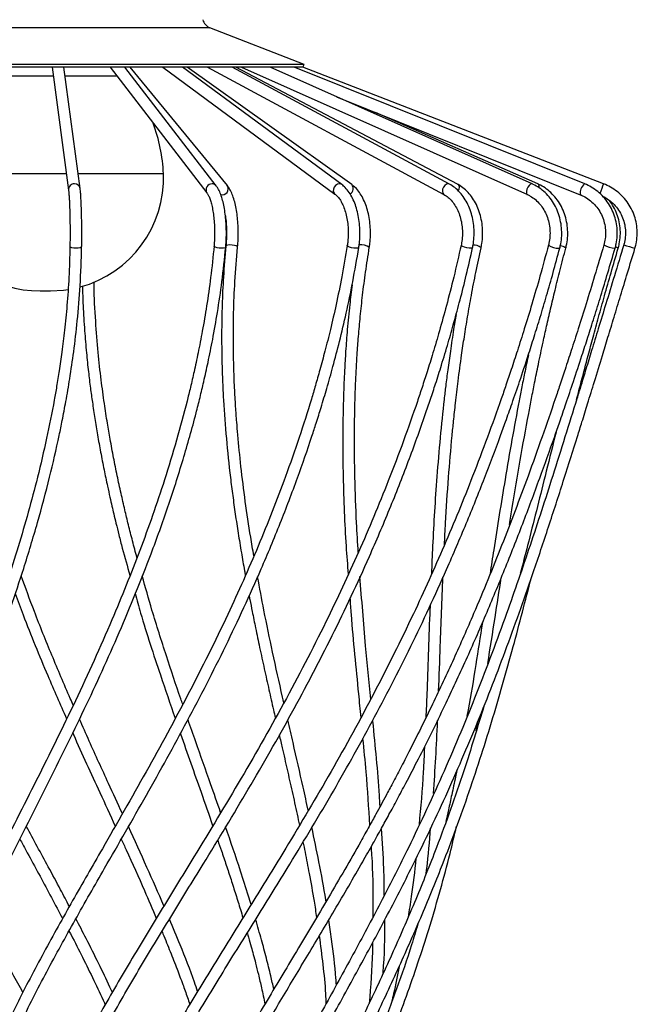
# Model space of a CAD drawing. Header units: millimetres. Extents: x -156 to 156, y -14 to 1729.
# Tile 6 of 7: x -12 to 147, y 463 to 715. Entities that reach past the tile are written whole.
import ezdxf

# ---------------------------------------------------------------- set-up
doc = ezdxf.new("R2010")
doc.units = ezdxf.units.MM

msp = doc.modelspace()

# ---------------------------------------------------------------- linework, layer by layer
at = {"color": 8, "linetype": 'Continuous', "lineweight": 25}
for p, q in [((37.15, 712.9), (-47.12, 712.9)), ((-2.96, 700.48), (-16.72, 700.48)), ((13.39, 700.48), (0.07, 700.48)), ((0.39, 675.55), (-29.42, 675.55)), ((25.26, 675.55), (3.41, 675.55))]:
    msp.add_line(p, q, dxfattribs=at)
at = {"color": 7, "linetype": 'Continuous', "lineweight": 25}
for p, q in [((61.23, 703.55), (37.15, 712.9)), ((61.23, 703.55), (-71.2, 703.55)), ((60.95, 702.82), (61.23, 703.55)), ((60.94, 702.8), (-70.51, 702.8)), ((-3.27, 702.8), (0.95, 671.35)), ((3.93, 671.75), (-0.25, 702.8)), ((11.61, 702.8), (36.37, 670.63)), ((38.75, 672.46), (15.39, 702.8)), ((41.6, 672.5), (16.69, 702.8)), ((25.07, 702.8), (69.11, 670.34)), ((70.89, 672.75), (30.13, 702.8)), ((73.43, 672.77), (31.29, 702.8)), ((36.48, 702.8), (97.02, 670.23)), ((98.45, 672.87), (42.81, 702.8)), ((100.51, 672.87), (43.76, 702.8)), ((45.21, 702.8), (118.4, 670.18)), ((119.62, 672.92), (52.58, 702.8)), ((133.06, 672.94), (58.73, 702.82)), ((137.89, 672.94), (60.95, 702.83)), ((69.54, 695.24), (131.94, 670.15)), ((121.08, 672.92), (79.49, 691.24)), ((133.06, 672.94), (133.03, 672.94)), ((-6.3, 645.52), (-3.67, 645.52)), ((105.29, 532.86), (105.71, 535.3))]:
    msp.add_line(p, q, dxfattribs=at)
at = {"color": 8, "linetype": 'Continuous', "lineweight": 25, "flags": 128}
for points in [[(70.29, 672.94), (69.78, 672.84), (69.3, 672.54), (68.93, 672.08), (68.73, 671.55), (68.71, 671.01), (68.9, 670.56), (69.1, 670.35)], [(70.89, 672.75), (70.75, 672.84), (70.29, 672.94)], [(98.45, 672.87), (98.13, 672.94), (97.7, 672.84), (97.28, 672.54), (96.93, 672.08), (96.7, 671.55), (96.63, 671.01), (96.72, 670.56), (96.98, 670.25), (97.02, 670.23)], [(100.51, 672.87), (100.57, 672.84), (100.81, 672.54), (100.9, 672.08), (100.82, 671.55), (100.68, 671.17)], [(119.62, 672.92), (119.49, 672.94), (119.17, 672.84), (118.83, 672.54), (118.51, 672.08), (118.28, 671.55), (118.15, 671.01), (118.16, 670.56), (118.29, 670.25), (118.4, 670.18)], [(121.08, 672.92), (121.19, 672.84), (121.31, 672.54), (121.31, 672.08), (121.3, 671.99)], [(2.89, 656.45), (2.31, 656.48), (1.81, 656.58), (1.46, 656.72), (1.31, 656.88), (1.31, 656.91)], [(40.12, 656.45), (39.54, 656.48), (38.98, 656.58), (38.53, 656.72), (38.26, 656.88), (38.2, 657.02)], [(41.19, 656.75), (41.18, 656.72), (41.01, 656.58), (40.64, 656.48), (40.12, 656.45)], [(44.21, 656.74), (44.14, 656.88), (43.86, 657.05), (43.4, 657.19), (42.84, 657.29), (42.26, 657.32), (41.75, 657.29), (41.39, 657.19), (41.23, 657.05), (41.23, 657.03)], [(74.52, 656.45), (73.97, 656.48), (73.4, 656.58), (72.88, 656.72), (72.49, 656.88), (72.3, 657.05), (72.28, 657.12)], [(75.25, 656.65), (75.2, 656.58), (74.95, 656.48), (74.52, 656.45)], [(103.92, 656.45), (103.45, 656.48), (102.89, 656.58), (102.33, 656.72), (101.85, 656.88), (101.53, 657.05), (101.42, 657.19), (101.42, 657.2)], [(104.35, 656.56), (104.24, 656.48), (103.92, 656.45)], [(126.69, 656.5), (126.67, 656.48), (126.49, 656.45)]]:
    msp.add_lwpolyline(points, dxfattribs=at)
at = {"color": 7, "linetype": 'Continuous', "lineweight": 25, "flags": 128}
for points in [[(4.31, 656.86), (4.22, 656.72), (3.92, 656.58), (3.45, 656.48), (2.89, 656.45)], [(-3.67, 645.52), (-0.36, 645.71), (0.85, 645.88)]]:
    msp.add_lwpolyline(points, dxfattribs=at)
at = {"color": 7, "linetype": 'Continuous', "lineweight": 25}
for centre, radius, start, end in [((38.23, 715.7), 3, 193.7759, 248.7789), ((-19.77, 673.11), 45.1, 3.1038, 19.9314), ((-3.67, 674.48), 28.96, 285.2449, 2.1201), ((-6.3, 674.48), 28.96, 202.081, 270)]:
    msp.add_arc(centre, radius, start, end, dxfattribs=at)
at = {"color": 8, "linetype": 'Continuous', "lineweight": 25}
for centre, radius, start, end in [((2.4, 671.49), 1.45, 87.3443, 185.7), ((2.52, 671.52), 1.43, 9.187, 91.9546), ((37.65, 671.43), 1.51, 87.4513, 211.5867), ((37.75, 671.68), 1.26, 38.1072, 91.4567), ((40.3, 671.68), 1.53, 254.3108, 32.4459), ((72.33, 671.73), 1.51, 296.1621, 43.3493), ((134.8, 670.65), 2.9, 127.7383, 189.7758), ((210.4, 643.07), 78.42, 157.6048, 159.5302), ((75.91, 654.13), 3.22, 51.104, 100.7187), ((104.66, 654.54), 2.75, 47.1832, 93.7472), ((126.36, 660.9), 4.45, 234.6661, 271.625), ((126.19, 653.64), 3.51, 54.7091, 79.7743), ((141.33, 663.5), 7.06, 241.4349, 265.9817), ((140.35, 654.45), 2.38, 57.5803, 76.1921), ((201.52, 845.32), 196.88, 252.7259, 253.599)]:
    msp.add_arc(centre, radius, start, end, dxfattribs=at)
at = {"color": 7, "linetype": 'Continuous', "lineweight": 25}
for points, knots in [([(0.95, 671.35), (0.97, 671.23), (1.01, 670.91), (1.07, 670.14), (1.15, 669), (1.21, 667.6), (1.27, 665.99), (1.31, 664.22), (1.33, 662.34), (1.34, 660.41), (1.33, 658.57), (1.32, 657.43), (1.31, 656.91)], [0, 0, 0, 0, 0.0565709, 0.1558997, 0.2598348, 0.3665447, 0.4744262, 0.5828563, 0.6915605, 0.8004005, 0.9092938, 1, 1, 1, 1]), ([(4.31, 656.86), (4.32, 657.19), (4.33, 658.15), (4.34, 659.8), (4.34, 661.76), (4.32, 663.7), (4.28, 665.54), (4.23, 667.25), (4.16, 668.79), (4.08, 670.12), (4.01, 671.09), (3.95, 671.56), (3.93, 671.75)], [0, 0, 0, 0, 0.056865, 0.165273, 0.273728, 0.382191, 0.490706, 0.599347, 0.708228, 0.817564, 0.927849, 1, 1, 1, 1]), ([(36.37, 670.63), (36.43, 670.55), (36.59, 670.32), (36.91, 669.7), (37.28, 668.73), (37.62, 667.48), (37.92, 666), (38.15, 664.34), (38.3, 662.55), (38.36, 660.68), (38.33, 658.81), (38.24, 657.61), (38.2, 657.02)], [0, 0, 0, 0, 0.055708, 0.149974, 0.24844, 0.351256, 0.457044, 0.564715, 0.673517, 0.782951, 0.89266, 1, 1, 1, 1]), ([(41.19, 656.75), (41.21, 657.09), (41.29, 658.08), (41.36, 659.78), (41.34, 661.8), (41.22, 663.79), (41, 665.71), (40.7, 667.5), (40.3, 669.14), (39.8, 670.59), (39.29, 671.69), (38.9, 672.25), (38.75, 672.46)], [0, 0, 0, 0, 0.056448, 0.163929, 0.271328, 0.378779, 0.486473, 0.59472, 0.703961, 0.81492, 0.928858, 1, 1, 1, 1]), ([(44.21, 656.74), (44.24, 657.08), (44.33, 658.08), (44.39, 659.78), (44.37, 661.8), (44.25, 663.8), (44.02, 665.72), (43.69, 667.51), (43.26, 669.16), (42.73, 670.62), (42.18, 671.72), (41.76, 672.28), (41.6, 672.5)], [0, 0, 0, 0, 0.056431, 0.163836, 0.271157, 0.378532, 0.486161, 0.594355, 0.703558, 0.81447, 0.928244, 1, 1, 1, 1]), ([(75.25, 656.65), (75.3, 657), (75.44, 658.01), (75.56, 659.75), (75.52, 661.81), (75.31, 663.84), (74.93, 665.8), (74.38, 667.63), (73.67, 669.31), (72.81, 670.79), (71.87, 671.95), (71.19, 672.51), (70.89, 672.75)], [0, 0, 0, 0, 0.056409, 0.162893, 0.269345, 0.375887, 0.482684, 0.589971, 0.697988, 0.806925, 0.916707, 1, 1, 1, 1]), ([(77.93, 656.64), (77.98, 656.99), (78.14, 658.01), (78.25, 659.74), (78.22, 661.81), (78, 663.84), (77.61, 665.8), (77.04, 667.64), (76.31, 669.32), (75.41, 670.8), (74.45, 671.96), (73.74, 672.52), (73.43, 672.77)], [0, 0, 0, 0, 0.056418, 0.162802, 0.269165, 0.37562, 0.482323, 0.589492, 0.697343, 0.806021, 0.915391, 1, 1, 1, 1]), ([(104.35, 656.56), (104.43, 656.92), (104.63, 657.95), (104.79, 659.7), (104.74, 661.78), (104.46, 663.83), (103.95, 665.8), (103.21, 667.65), (102.27, 669.33), (101.13, 670.8), (99.85, 672.01), (98.9, 672.59), (98.45, 672.87)], [0, 0, 0, 0, 0.056574, 0.161737, 0.266988, 0.372341, 0.477839, 0.583529, 0.689407, 0.795316, 0.900929, 1, 1, 1, 1]), ([(106.53, 656.56), (106.6, 656.92), (106.81, 657.95), (106.97, 659.7), (106.93, 661.78), (106.64, 663.83), (106.12, 665.8), (105.37, 667.65), (104.41, 669.33), (103.25, 670.79), (101.95, 672.01), (100.98, 672.59), (100.51, 672.87)], [0, 0, 0, 0, 0.056592, 0.161633, 0.266771, 0.37201, 0.477384, 0.582928, 0.688625, 0.794308, 0.899677, 1, 1, 1, 1]), ([(126.69, 656.5), (126.77, 656.87), (127.02, 657.9), (127.21, 659.65), (127.17, 661.73), (126.84, 663.78), (126.24, 665.75), (125.38, 667.6), (124.27, 669.28), (122.95, 670.74), (121.48, 671.93), (120.33, 672.6), (119.71, 672.88), (119.62, 672.92)], [0, 0, 0, 0, 0.056771, 0.160544, 0.264451, 0.368436, 0.472461, 0.576486, 0.68045, 0.784265, 0.887828, 0.985002, 1, 1, 1, 1]), ([(128.22, 656.5), (128.31, 656.86), (128.56, 657.89), (128.75, 659.65), (128.71, 661.73), (128.38, 663.78), (127.77, 665.75), (126.9, 667.59), (125.79, 669.27), (124.45, 670.73), (122.96, 671.93), (121.8, 672.59), (121.17, 672.88), (121.08, 672.92)], [0, 0, 0, 0, 0.056786, 0.160454, 0.264254, 0.368129, 0.472039, 0.575941, 0.679778, 0.78347, 0.886925, 0.984088, 1, 1, 1, 1]), ([(140.84, 656.46), (140.94, 656.83), (141.21, 657.86), (141.43, 659.62), (141.38, 661.69), (141.03, 663.74), (140.38, 665.7), (139.45, 667.54), (138.25, 669.22), (136.82, 670.68), (135.22, 671.88), (133.93, 672.58), (133.2, 672.88), (133.06, 672.94)], [0, 0, 0, 0, 0.056916, 0.159683, 0.262547, 0.365441, 0.468337, 0.571214, 0.674052, 0.776829, 0.879531, 0.976648, 1, 1, 1, 1]), ([(145.93, 656.45), (146.03, 656.82), (146.31, 657.85), (146.53, 659.61), (146.49, 661.68), (146.14, 663.72), (145.47, 665.68), (144.51, 667.52), (143.29, 669.19), (141.82, 670.66), (140.17, 671.86), (138.83, 672.57), (138.06, 672.88), (137.89, 672.94)], [0, 0, 0, 0, 0.056971, 0.159361, 0.26182, 0.36428, 0.46674, 0.569199, 0.671659, 0.774118, 0.876577, 0.973696, 1, 1, 1, 1]), ([(69.11, 670.34), (69.23, 670.24), (69.59, 669.96), (70.19, 669.28), (70.86, 668.2), (71.46, 666.88), (71.94, 665.36), (72.3, 663.69), (72.51, 661.9), (72.56, 660.07), (72.47, 658.46), (72.34, 657.49), (72.28, 657.12)], [0, 0, 0, 0, 0.055711, 0.164588, 0.272426, 0.380287, 0.488915, 0.598403, 0.708557, 0.819113, 0.929798, 1, 1, 1, 1]), ([(97.02, 670.23), (97.21, 670.12), (97.76, 669.8), (98.65, 669.05), (99.61, 667.89), (100.43, 666.51), (101.07, 664.95), (101.52, 663.25), (101.76, 661.46), (101.78, 659.64), (101.63, 658.21), (101.47, 657.42), (101.42, 657.2)], [0, 0, 0, 0, 0.056078, 0.171446, 0.285231, 0.397854, 0.510064, 0.622166, 0.73428, 0.846411, 0.958486, 1, 1, 1, 1]), ([(118.4, 670.18), (118.63, 670.07), (119.34, 669.73), (120.45, 668.95), (121.64, 667.76), (122.63, 666.35), (123.4, 664.76), (123.93, 663.05), (124.2, 661.25), (124.19, 659.46), (124, 658.13), (123.82, 657.43), (123.78, 657.27)], [0, 0, 0, 0, 0.056524, 0.17286, 0.288703, 0.403854, 0.518498, 0.632806, 0.746896, 0.860841, 0.968849, 1, 1, 1, 1]), ([(131.94, 670.15), (132.2, 670.04), (133.01, 669.69), (134.25, 668.9), (135.58, 667.71), (136.7, 666.29), (137.55, 664.69), (138.13, 662.96), (138.42, 661.16), (138.4, 659.37), (138.18, 658.08), (137.99, 657.42), (137.96, 657.31)], [0, 0, 0, 0, 0.056858, 0.173057, 0.289257, 0.405289, 0.521156, 0.636875, 0.752479, 0.868005, 0.977504, 1, 1, 1, 1]), ([(137.62, 669.79), (137.62, 669.79), (138.18, 669.55), (139.21, 668.88), (140.6, 667.7), (141.75, 666.27), (142.64, 664.67), (143.24, 662.94), (143.53, 661.14), (143.5, 659.34), (143.27, 658.07), (143.08, 657.42), (143.06, 657.32)], [0, 0, 0, 0, 0.0004209, 0.1234818, 0.2466595, 0.3698372, 0.4930146, 0.6161918, 0.7393687, 0.8625454, 0.97929, 1, 1, 1, 1]), ([(141.63, 656.46), (141.73, 656.83), (142, 657.86), (142.22, 659.62), (142.18, 661.69), (141.83, 663.74), (141.17, 665.7), (140.34, 667.39), (139.62, 668.34), (139.31, 668.74)], [0, 0, 0, 0, 0.0880517, 0.246923, 0.4059401, 0.564995, 0.7240529, 0.8830853, 1, 1, 1, 1]), ([(41.09, 664.79), (41.11, 664.62), (41.22, 663.9), (41.33, 662.5), (41.4, 660.64), (41.37, 658.79), (41.27, 657.61), (41.23, 657.03)], [0, 0, 0, 0, 0.071445, 0.3049, 0.539713, 0.775116, 1, 1, 1, 1]), ([(1.31, 656.91), (1.24, 654.26), (1.11, 649.23), (0.6, 642.07), (-0.03, 635.71), (-0.71, 630.15), (-1.4, 625.37), (-2.06, 621.27), (-3.07, 615.49), (-4.63, 607.7), (-7.57, 595.13), (-11.81, 579.98), (-17.95, 561.4), (-25.18, 542.11), (-33.28, 522.15), (-39.98, 505.89), (-45.02, 493.05), (-48.55, 483.57), (-51.8, 474.07), (-54.74, 464.48), (-57.28, 454.7), (-59.41, 444.52), (-60.66, 436.33), (-61.31, 430.34), (-61.61, 426.99), (-61.82, 424.07), (-61.96, 421.66), (-62.06, 419.46), (-62.15, 416.9), (-62.22, 413.58), (-62.21, 409.63), (-62.12, 405.5), (-61.95, 401.46), (-61.71, 397.59), (-61.41, 393.73), (-61, 389.51), (-60.43, 384.52), (-59.62, 378.54), (-58.51, 371.58), (-57.03, 363.63), (-55.14, 354.66), (-53.57, 348.34), (-52.75, 345.01)], [0, 0, 0, 0, 0.0240663, 0.0457661, 0.0650996, 0.0820666, 0.0966655, 0.1088941, 0.1196683, 0.1498519, 0.1809046, 0.2367265, 0.2925386, 0.3589706, 0.4253963, 0.4918198, 0.5241756, 0.5565368, 0.5888993, 0.6213168, 0.6542003, 0.6877911, 0.7231579, 0.7351406, 0.7463738, 0.7558013, 0.7634221, 0.7695955, 0.7770104, 0.7880497, 0.8013386, 0.8145775, 0.8271898, 0.839388, 0.8509372, 0.8632454, 0.8786388, 0.8971492, 0.918361, 0.9425755, 0.9697896, 1, 1, 1, 1]), ([(-49.84, 345.75), (-50.57, 348.69), (-51.95, 354.24), (-53.64, 362.07), (-54.98, 368.9), (-55.99, 374.75), (-56.8, 380.08), (-57.5, 385.26), (-58.12, 390.71), (-58.62, 396.34), (-58.99, 402.06), (-59.18, 407.49), (-59.23, 412.31), (-59.17, 416.53), (-59.03, 420.55), (-58.78, 424.79), (-58.25, 431.22), (-57.18, 439.75), (-55.28, 449.96), (-52.88, 459.9), (-50.12, 469.48), (-47, 478.95), (-43.58, 488.4), (-38.76, 500.89), (-32.38, 516.49), (-24.63, 535.42), (-17.17, 554.71), (-11.31, 571.7), (-6.95, 586.13), (-3.92, 597.49), (-1.9, 606.23), (-0.57, 612.7), (0.34, 617.53), (1.34, 623.39), (2.35, 630.28), (3.27, 638.21), (4.03, 647.18), (4.21, 653.52), (4.31, 656.86)], [0, 0, 0, 0, 0.026758, 0.050554, 0.071403, 0.089301, 0.104251, 0.120471, 0.137201, 0.154915, 0.173115, 0.191031, 0.206385, 0.219137, 0.231514, 0.245239, 0.260291, 0.294322, 0.329451, 0.362551, 0.394901, 0.427249, 0.459604, 0.491964, 0.555381, 0.618801, 0.682216, 0.745622, 0.782823, 0.819272, 0.852448, 0.864253, 0.879134, 0.897111, 0.918182, 0.942349, 0.969619, 1, 1, 1, 1]), ([(38.2, 657.02), (37.93, 654.33), (37.41, 649.22), (36.36, 641.97), (35.27, 635.53), (34.17, 629.91), (33.14, 625.11), (32.19, 620.99), (30.76, 615.14), (28.62, 607.21), (24.73, 594.42), (19.33, 579.01), (11.71, 560.13), (2.8, 540.53), (-7.2, 520.26), (-15.9, 503.2), (-22.89, 489.09), (-28.22, 477.83), (-33.18, 466.53), (-37.64, 455.12), (-41.54, 443.41), (-44.13, 433.62), (-45.76, 425.85), (-46.75, 420.27), (-47.57, 414.6), (-48.18, 409.07), (-48.57, 403.95), (-48.8, 399.43), (-48.91, 395.51), (-48.95, 391.86), (-48.91, 388.22), (-48.8, 384.26), (-48.58, 379.79), (-48.21, 374.6), (-47.62, 368.53), (-46.74, 361.54), (-45.52, 353.62), (-44.42, 348.03), (-43.84, 345.08)], [0, 0, 0, 0, 0.024448, 0.046449, 0.066006, 0.083117, 0.09778, 0.109994, 0.120938, 0.151674, 0.183288, 0.240057, 0.296825, 0.364406, 0.43199, 0.499577, 0.537988, 0.576401, 0.614814, 0.653245, 0.691922, 0.732013, 0.749679, 0.76763, 0.785864, 0.804073, 0.820306, 0.834223, 0.84654, 0.856956, 0.868219, 0.88033, 0.893583, 0.909506, 0.927956, 0.949191, 0.973209, 1, 1, 1, 1]), ([(-40.9, 345.68), (-41.49, 348.67), (-42.6, 354.33), (-43.83, 362.33), (-44.69, 369.34), (-45.26, 375.38), (-45.64, 380.9), (-45.87, 386.04), (-45.95, 390.94), (-45.92, 395.92), (-45.72, 401.56), (-45.25, 408.4), (-44.4, 415.96), (-43.14, 423.76), (-41.22, 432.96), (-38.41, 443.38), (-34.48, 455.01), (-30, 466.35), (-25.02, 477.6), (-19.68, 488.82), (-12.83, 502.6), (-4.47, 519.03), (5.06, 538.34), (14.07, 558.03), (21.13, 575.38), (26.45, 590.19), (30.3, 602.22), (32.93, 611.59), (34.62, 618.26), (35.64, 622.57), (36.74, 627.53), (37.93, 633.44), (39.14, 640.33), (40.31, 648.21), (40.88, 653.79), (41.19, 656.75)], [0, 0, 0, 0, 0.027242, 0.051558, 0.072964, 0.091459, 0.107045, 0.123862, 0.139033, 0.152742, 0.170407, 0.19209, 0.217502, 0.242805, 0.267544, 0.307498, 0.346091, 0.384498, 0.422896, 0.461298, 0.499704, 0.564218, 0.628738, 0.69326, 0.757785, 0.795648, 0.833489, 0.870455, 0.882604, 0.895064, 0.910153, 0.928187, 0.949169, 0.973105, 1, 1, 1, 1]), ([(72.28, 657.12), (71.84, 654.47), (70.99, 649.43), (69.51, 642.28), (68.05, 635.91), (66.64, 630.34), (65.36, 625.55), (64.19, 621.46), (62.48, 615.67), (59.99, 607.88), (55.58, 595.3), (49.62, 580.14), (41.33, 561.56), (31.72, 542.26), (20.85, 522.3), (10.78, 504.76), (1.97, 489.42), (-5.44, 476.16), (-12.42, 462.82), (-18.77, 449.34), (-23.09, 438.58), (-25.85, 430.61), (-27.47, 425.46), (-28.99, 420.09), (-30.38, 414.48), (-31.58, 408.85), (-32.52, 403.56), (-33.12, 399.46), (-33.51, 396.43), (-33.76, 394.23), (-33.97, 392.1), (-34.17, 389.92), (-34.36, 387.39), (-34.56, 384.17), (-34.72, 380.03), (-34.8, 374.92), (-34.72, 368.86), (-34.39, 361.82), (-33.73, 353.82), (-32.97, 348.16), (-32.57, 345.17)], [0, 0, 0, 0, 0.024073, 0.045779, 0.065119, 0.082093, 0.0967, 0.108937, 0.119712, 0.149895, 0.180948, 0.236771, 0.292582, 0.35901, 0.425427, 0.491832, 0.537113, 0.582394, 0.627681, 0.672992, 0.718304, 0.734499, 0.751108, 0.7684, 0.786374, 0.804949, 0.821922, 0.836309, 0.843508, 0.850231, 0.856845, 0.863352, 0.870467, 0.880327, 0.89307, 0.908697, 0.927206, 0.948595, 0.972865, 1, 1, 1, 1]), ([(-29.6, 345.59), (-29.98, 348.38), (-30.69, 353.69), (-31.33, 361.21), (-31.68, 367.88), (-31.8, 373.71), (-31.75, 378.76), (-31.61, 383.07), (-31.4, 386.71), (-31.18, 389.67), (-30.94, 392.26), (-30.66, 394.95), (-30.27, 398.18), (-29.73, 401.95), (-28.56, 408.87), (-26.44, 418.48), (-22.61, 431.27), (-17.65, 444.36), (-11.51, 457.88), (-4.7, 471.22), (2.61, 484.47), (11.19, 499.47), (20.92, 516.35), (31.4, 535.27), (41.31, 554.57), (49.16, 571.55), (55.16, 585.97), (59.49, 597.33), (62.46, 605.89), (64.42, 611.91), (65.69, 615.97), (67.13, 620.81), (68.72, 626.44), (70.39, 632.86), (72.1, 640.08), (73.79, 648.09), (74.75, 653.71), (75.25, 656.65)], [0, 0, 0, 0, 0.025425, 0.048306, 0.068667, 0.086504, 0.101819, 0.115203, 0.126359, 0.135535, 0.142759, 0.150588, 0.160707, 0.17308, 0.18614, 0.226242, 0.265052, 0.310699, 0.356015, 0.401332, 0.446648, 0.49197, 0.555407, 0.618839, 0.682259, 0.745668, 0.78287, 0.819323, 0.852504, 0.862658, 0.875164, 0.89004, 0.907287, 0.926903, 0.94889, 0.973254, 1, 1, 1, 1]), ([(101.42, 657.2), (100.81, 654.49), (99.64, 649.34), (97.76, 642.03), (95.97, 635.55), (94.3, 629.91), (92.81, 625.09), (91.48, 620.95), (89.51, 615.05), (86.7, 607.05), (81.8, 594.15), (75.3, 578.62), (66.4, 559.59), (56.13, 539.84), (44.47, 519.41), (33.57, 501.45), (23.89, 485.72), (15.64, 472.09), (7.75, 458.37), (0.45, 444.47), (-5.65, 431.11), (-10.54, 418.28), (-14.35, 405.88), (-16.7, 395.6), (-18.07, 387.66), (-18.81, 382.4), (-19.37, 377.41), (-19.74, 372.96), (-20, 368.64), (-20.18, 364.08), (-20.23, 358.62), (-20.11, 352.25), (-19.82, 347.7), (-19.66, 345.27)], [0, 0, 0, 0, 0.024653, 0.04682, 0.066501, 0.083697, 0.098407, 0.110628, 0.121668, 0.152684, 0.18458, 0.241827, 0.299071, 0.367219, 0.435371, 0.503527, 0.550008, 0.59649, 0.642986, 0.689493, 0.736003, 0.774777, 0.813719, 0.854018, 0.87117, 0.887405, 0.902631, 0.917073, 0.928234, 0.942108, 0.958695, 0.978004, 1, 1, 1, 1]), ([(-16.67, 345.48), (-16.81, 347.69), (-17.09, 351.86), (-17.22, 357.73), (-17.2, 362.84), (-17.06, 367.2), (-16.87, 370.81), (-16.66, 373.85), (-16.27, 378.33), (-15.52, 384.72), (-13.89, 394.5), (-11.28, 405.72), (-7.45, 418.04), (-2.53, 430.79), (3.61, 444.09), (10.94, 457.93), (18.84, 471.6), (27.08, 485.19), (36.55, 500.58), (47.05, 517.9), (58.17, 537.35), (68.57, 557.2), (76.8, 574.68), (83.17, 589.6), (87.94, 601.73), (91.34, 611.16), (93.6, 617.82), (94.99, 622.03), (96.51, 626.86), (98.08, 632.09), (99.67, 637.65), (101.23, 643.43), (102.83, 649.8), (103.83, 654.24), (104.35, 656.56)], [0, 0, 0, 0, 0.020132, 0.037958, 0.053528, 0.066826, 0.077854, 0.086643, 0.094832, 0.119067, 0.145682, 0.185875, 0.224741, 0.263471, 0.309935, 0.356412, 0.402886, 0.449358, 0.495838, 0.560903, 0.625974, 0.691048, 0.756125, 0.794311, 0.832483, 0.869802, 0.88182, 0.894013, 0.90865, 0.926166, 0.941951, 0.959516, 0.978865, 1, 1, 1, 1]), ([(123.79, 657.27), (123.07, 654.62), (121.72, 649.57), (119.63, 642.41), (117.69, 636.04), (115.92, 630.46), (114.35, 625.66), (112.97, 621.56), (110.97, 615.77), (108.17, 607.98), (103.4, 595.4), (97.18, 580.24), (88.81, 561.66), (79.2, 542.36), (68.25, 522.4), (57.84, 504.87), (48.39, 489.53), (40.13, 476.28), (31.97, 462.96), (24.12, 449.49), (17.71, 437.53), (12.68, 427.11), (8.83, 418.32), (5.44, 409.6), (3.07, 402.56), (1.49, 397.33), (0.47, 393.67), (-0.59, 389.59), (-1.73, 384.7), (-2.92, 378.8), (-4.07, 371.89), (-5.05, 363.98), (-5.78, 355.03), (-5.87, 348.71), (-5.92, 345.38)], [0, 0, 0, 0, 0.024091, 0.0458155, 0.0651741, 0.0821682, 0.0967975, 0.1090608, 0.1198406, 0.1500236, 0.181076, 0.2369037, 0.2927172, 0.3591444, 0.4255558, 0.491951, 0.5372192, 0.5824842, 0.6277495, 0.6730324, 0.7183136, 0.7466287, 0.7749509, 0.8032014, 0.8299776, 0.8413222, 0.852263, 0.8641949, 0.8792791, 0.897539, 0.9185641, 0.9426523, 0.9698011, 1, 1, 1, 1]), ([(-2.92, 345.37), (-2.88, 348.31), (-2.81, 353.85), (-2.24, 361.67), (-1.49, 368.5), (-0.64, 374.33), (0.3, 379.63), (1.34, 384.7), (2.57, 389.88), (4.56, 397.35), (7.65, 407.06), (12.26, 418.88), (17.91, 431.3), (24.64, 444.26), (32.37, 457.77), (40.46, 471.11), (48.7, 484.37), (58.01, 499.38), (68.15, 516.26), (78.77, 535.19), (88.69, 554.48), (96.58, 571.46), (102.75, 585.88), (107.32, 597.24), (110.61, 605.95), (112.92, 612.33), (114.58, 617.02), (116.53, 622.7), (118.41, 628.38), (120.15, 633.87), (121.73, 638.97), (123.36, 644.46), (125.04, 650.35), (126.12, 654.41), (126.69, 656.5)], [0, 0, 0, 0, 0.026745, 0.050516, 0.071336, 0.089202, 0.104113, 0.120181, 0.136115, 0.15231, 0.189915, 0.227687, 0.265467, 0.310795, 0.356137, 0.401475, 0.446806, 0.492138, 0.555583, 0.619016, 0.682435, 0.745839, 0.783036, 0.819496, 0.852688, 0.864189, 0.878643, 0.896075, 0.916481, 0.93083, 0.946355, 0.963057, 0.980939, 1, 1, 1, 1]), ([(137.96, 657.31), (137.18, 654.66), (135.69, 649.62), (133.49, 642.45), (131.49, 636.08), (129.7, 630.5), (128.13, 625.71), (126.77, 621.6), (124.82, 615.82), (122.13, 608.03), (117.62, 595.46), (111.88, 580.31), (105.49, 564.75), (99.54, 551.23), (94.04, 539.45), (89.43, 530.15), (85.97, 523.43), (84.01, 519.69), (82.34, 516.58), (80.93, 513.96), (79.49, 511.32), (77.76, 508.18), (73.77, 501.04), (67.61, 490.38), (59.38, 476.58), (51.28, 463.07), (43.37, 449.58), (36.74, 437.61), (31.39, 427.19), (27.2, 418.41), (23.4, 409.68), (20.65, 402.65), (18.77, 397.42), (17.53, 393.76), (16.22, 389.68), (14.77, 384.8), (13.19, 378.9), (11.57, 372), (10.04, 364.09), (8.66, 355.14), (8.1, 348.82), (7.8, 345.5)], [0, 0, 0, 0, 0.02408, 0.045799, 0.065157, 0.082156, 0.096797, 0.109079, 0.119854, 0.150011, 0.18104, 0.236839, 0.29263, 0.330118, 0.368368, 0.408676, 0.42284, 0.435884, 0.446375, 0.454316, 0.462459, 0.473131, 0.486254, 0.535163, 0.582158, 0.627693, 0.672994, 0.718291, 0.746615, 0.774944, 0.803201, 0.829985, 0.841332, 0.852274, 0.864199, 0.879276, 0.89753, 0.918553, 0.942641, 0.969794, 1, 1, 1, 1]), ([(10.79, 345.26), (11.05, 348.2), (11.54, 353.74), (12.67, 361.56), (13.9, 368.39), (15.16, 374.23), (16.46, 379.53), (17.84, 384.6), (19.39, 389.79), (21.84, 397.26), (25.47, 406.97), (30.63, 418.79), (36.35, 430.44), (42.5, 441.9), (48.95, 453.2), (55.55, 464.37), (62.28, 475.6), (69.23, 487.24), (74.77, 496.76), (78.73, 503.77), (80.97, 507.79), (83.03, 511.54), (85.12, 515.41), (87.65, 520.15), (90.62, 525.89), (93.95, 532.49), (98.06, 540.94), (102.7, 550.94), (107.79, 562.55), (112.6, 574.16), (117.19, 585.82), (121.44, 597.2), (124.56, 605.91), (126.78, 612.29), (128.38, 616.98), (130.29, 622.65), (132.15, 628.34), (133.92, 633.83), (135.53, 638.92), (137.24, 644.42), (139.03, 650.31), (140.22, 654.37), (140.84, 656.46)], [0, 0, 0, 0, 0.02674, 0.05051, 0.07133, 0.089198, 0.104114, 0.120183, 0.136116, 0.15231, 0.189909, 0.227674, 0.265445, 0.303208, 0.340978, 0.378753, 0.416517, 0.455795, 0.498266, 0.514094, 0.527414, 0.539281, 0.552317, 0.566638, 0.587306, 0.610056, 0.632826, 0.671369, 0.708583, 0.745796, 0.78301, 0.819506, 0.852742, 0.864216, 0.878648, 0.896064, 0.916463, 0.930811, 0.946338, 0.963043, 0.980931, 1, 1, 1, 1]), ([(143.06, 657.32), (142.25, 654.67), (140.73, 649.63), (138.56, 642.47), (136.62, 636.1), (134.92, 630.51), (133.45, 625.71), (132.19, 621.61), (130.41, 615.82), (127.99, 608.04), (124.03, 595.48), (119.12, 580.33), (112.72, 561.76), (105.51, 542.48), (97.2, 522.53), (89.04, 505.01), (81.29, 489.68), (74.23, 476.43), (66.92, 463.1), (59.49, 449.64), (53.06, 437.68), (47.73, 427.26), (43.46, 418.48), (39.48, 409.75), (36.53, 402.72), (34.47, 397.49), (33.09, 393.83), (31.61, 389.76), (29.94, 384.88), (28.07, 378.99), (26.09, 372.09), (24.09, 364.19), (22.16, 355.24), (21.15, 348.93), (20.63, 345.6)], [0, 0, 0, 0, 0.02408, 0.045801, 0.065165, 0.082175, 0.096831, 0.109133, 0.119908, 0.15005, 0.181066, 0.236852, 0.292632, 0.359032, 0.42543, 0.491828, 0.537106, 0.582389, 0.627676, 0.672983, 0.718288, 0.746616, 0.774949, 0.803214, 0.83001, 0.841361, 0.852307, 0.864217, 0.87928, 0.897525, 0.918541, 0.942628, 0.969784, 1, 1, 1, 1]), ([(23.59, 345.16), (24.06, 348.09), (24.93, 353.64), (26.56, 361.46), (28.2, 368.29), (29.79, 374.14), (31.36, 379.44), (32.98, 384.52), (34.77, 389.71), (37.52, 397.18), (41.47, 406.89), (46.85, 418.72), (53.02, 431.14), (59.89, 444.12), (67.31, 457.62), (74.67, 470.97), (81.81, 484.23), (89.55, 499.25), (97.61, 516.13), (105.76, 535.07), (113.24, 554.38), (119.24, 571.38), (124.05, 585.81), (127.72, 597.19), (130.47, 605.91), (132.46, 612.29), (133.9, 616.97), (135.65, 622.64), (137.39, 628.32), (139.06, 633.81), (140.61, 638.91), (142.28, 644.4), (144.06, 650.29), (145.29, 654.35), (145.93, 656.45)], [0, 0, 0, 0, 0.026735, 0.050504, 0.071327, 0.089202, 0.104127, 0.120201, 0.136132, 0.152323, 0.189917, 0.22768, 0.265446, 0.310755, 0.356076, 0.401396, 0.446711, 0.492035, 0.55548, 0.618928, 0.682374, 0.745819, 0.783044, 0.819566, 0.852832, 0.864281, 0.878688, 0.896086, 0.916472, 0.930815, 0.946338, 0.963042, 0.98093, 1, 1, 1, 1]), ([(41.23, 657.03), (41, 654.38), (40.56, 649.33), (40.24, 642.16), (40.12, 635.77), (40.14, 630.17), (40.25, 625.35), (40.42, 621.23), (40.72, 615.43), (41.3, 607.64), (42.16, 599.51), (42.97, 593.06), (43.63, 588.31), (44.37, 583.44), (45.16, 578.61), (45.77, 575.05), (46.12, 573.15), (46.19, 572.78)], [0, 0, 0, 0, 0.0926995, 0.1763536, 0.2509721, 0.3165768, 0.3731748, 0.4207685, 0.462256, 0.5781189, 0.6976817, 0.7532261, 0.8104707, 0.8694146, 0.9299827, 0.9865194, 1, 1, 1, 1]), ([(48.38, 577.71), (48.11, 579.3), (47.31, 583.91), (46.18, 591.54), (45.08, 600.28), (44.4, 607.07), (43.98, 612.19), (43.69, 616.2), (43.42, 621), (43.21, 626.6), (43.1, 632.99), (43.18, 640.19), (43.48, 648.2), (43.96, 653.81), (44.21, 656.74)], [0, 0, 0, 0, 0.06206, 0.180461, 0.295139, 0.398313, 0.43934, 0.489962, 0.550426, 0.620718, 0.700827, 0.790743, 0.890465, 1, 1, 1, 1]), ([(75.12, 578.55), (74.96, 581.08), (74.56, 587.45), (74.21, 597.46), (74.11, 606.19), (74.17, 612.56), (74.26, 617.21), (74.46, 622.86), (74.77, 628.52), (75.16, 634), (75.62, 639.1), (76.21, 644.59), (76.96, 650.48), (77.6, 654.54), (77.93, 656.64)], [0, 0, 0, 0, 0.099855, 0.251831, 0.390352, 0.437529, 0.496975, 0.568931, 0.653377, 0.712844, 0.777239, 0.84656, 0.920815, 1, 1, 1, 1]), ([(97.16, 580.49), (97.25, 582.35), (97.53, 588.05), (98.16, 597.39), (98.89, 606.11), (99.52, 612.48), (100.02, 617.14), (100.69, 622.79), (101.45, 628.45), (102.27, 633.93), (103.09, 639.03), (104.06, 644.52), (105.2, 650.4), (106.08, 654.46), (106.53, 656.56)], [0, 0, 0, 0, 0.0756839, 0.2316012, 0.3736805, 0.4222337, 0.4833896, 0.5573569, 0.6441173, 0.7051946, 0.771319, 0.8424915, 0.9187195, 1, 1, 1, 1]), ([(113.85, 585.73), (114.07, 587.17), (114.93, 592.61), (116.52, 602.08), (118.2, 611.43), (119.46, 618.04), (120.28, 622.23), (121.26, 627.02), (122.28, 631.86), (123.33, 636.59), (124.35, 641.04), (125.5, 645.85), (126.78, 651.05), (127.73, 654.64), (128.22, 656.5)], [0, 0, 0, 0, 0.062764, 0.236681, 0.4067, 0.461461, 0.517064, 0.583834, 0.663705, 0.720612, 0.782692, 0.849948, 0.922386, 1, 1, 1, 1]), ([(130.99, 617.71), (131.39, 619.25), (132.36, 623), (133.77, 628.33), (135.24, 633.82), (136.64, 638.91), (138.16, 644.41), (139.83, 650.3), (141.02, 654.37), (141.63, 656.46)], [0, 0, 0, 0, 0.120108, 0.2926539, 0.414084, 0.5455248, 0.6869825, 0.8384761, 1, 1, 1, 1]), ([(4.52, 646.86), (4.56, 645.16), (4.66, 641.32), (5.02, 635.6), (5.49, 629.94), (6.01, 625.04), (6.52, 620.82), (7.07, 616.85), (7.67, 612.85), (8.37, 608.59), (9.16, 604.21), (10.01, 599.84), (10.82, 595.99), (11.5, 592.88), (12.04, 590.52), (12.55, 588.31), (13.14, 585.88), (13.87, 582.94), (15, 578.48), (16, 575.06), (16.66, 572.77)], [0, 0, 0, 0, 0.067331, 0.15245, 0.227598, 0.292786, 0.348015, 0.39676, 0.451957, 0.509148, 0.568332, 0.629509, 0.686324, 0.725282, 0.756614, 0.783118, 0.816022, 0.856504, 0.904372, 1, 1, 1, 1]), ([(18.46, 577.25), (18.08, 578.67), (17.33, 581.47), (16.31, 585.54), (15.33, 589.6), (14.37, 593.78), (13.4, 598.23), (12.47, 602.85), (11.64, 607.33), (10.85, 611.95), (10.06, 617), (9.25, 623.04), (8.47, 630.07), (7.85, 638.11), (7.5, 644.16), (7.5, 647.53), (7.5, 647.88)], [0, 0, 0, 0, 0.0619, 0.122008, 0.176776, 0.237345, 0.302008, 0.3679, 0.434998, 0.492788, 0.564008, 0.648886, 0.747398, 0.859522, 0.985252, 1, 1, 1, 1]), ([(73.53, 647.11), (73.32, 645.41), (72.84, 641.59), (72.31, 635.9), (71.88, 630.3), (71.6, 625.49), (71.41, 621.36), (71.21, 615.58), (71.09, 607.8), (71.24, 595.26), (71.7, 583.57), (72.33, 575.37), (72.52, 572.98)], [0, 0, 0, 0, 0.067262, 0.151729, 0.225999, 0.290081, 0.343976, 0.39094, 0.522079, 0.657039, 0.899912, 1, 1, 1, 1]), ([(100.16, 639.52), (99.94, 638.25), (99.41, 635.11), (98.7, 630.37), (98.03, 625.56), (97.51, 621.44), (96.83, 615.65), (96.02, 607.87), (94.98, 595.31), (94.25, 583.63), (93.92, 575.44), (93.83, 573.06)], [0, 0, 0, 0, 0.056148, 0.1388, 0.210079, 0.269987, 0.322278, 0.468385, 0.618739, 0.889259, 1, 1, 1, 1]), ([(118.66, 629.2), (118.36, 627.8), (117.79, 625.06), (117.01, 621.13), (115.87, 615.27), (114.4, 607.35), (112.2, 594.58), (110.37, 583.08), (109.14, 575.15), (108.83, 573.11)], [0, 0, 0, 0, 0.0731948, 0.1437652, 0.2064098, 0.3821899, 0.5630395, 0.8879855, 1, 1, 1, 1]), ([(125.75, 609.36), (125.64, 608.95), (124.68, 605.18), (122.24, 595.48), (119.33, 583.76), (117.2, 575.55), (116.57, 573.14)], [0, 0, 0, 0, 0.033209, 0.305932, 0.796542, 1, 1, 1, 1]), ([(2.15, 539.5), (1.9, 540.06), (0.03, 544.27), (-3.33, 552.24), (-7.57, 562.68), (-10.07, 569.52), (-11.19, 572.56)], [0, 0, 0, 0, 0.052339, 0.390081, 0.728106, 1, 1, 1, 1]), ([(30.17, 539.68), (30.01, 540.14), (28.58, 544.24), (25.92, 552.27), (22.56, 562.76), (20.62, 569.65), (19.79, 572.57)], [0, 0, 0, 0, 0.042481, 0.382128, 0.738048, 1, 1, 1, 1]), ([(56.07, 540.06), (55.96, 540.56), (54.98, 544.83), (53.24, 552.73), (51.08, 562.99), (49.87, 569.49), (49.33, 572.34)], [0, 0, 0, 0, 0.046861, 0.40565, 0.738587, 1, 1, 1, 1]), ([(78.3, 541.03), (77.85, 545.55), (76.83, 555.84), (76, 566.45), (75.54, 572.39)], [0, 0, 0, 0, 0.439906, 1, 1, 1, 1]), ([(34.69, 345.07), (35.33, 348.01), (36.53, 353.56), (38.56, 361.38), (40.51, 368.22), (42.32, 374.07), (44.07, 379.38), (45.84, 384.46), (47.74, 389.65), (50.62, 397.11), (54.63, 406.83), (59.91, 418.66), (65.75, 431.08), (72.05, 444.06), (78.61, 457.57), (84.9, 470.92), (90.8, 484.19), (96.99, 499.22), (103.22, 516.11), (109.31, 535.07), (114.64, 553.69), (117.89, 566.21), (119.42, 572.12)], [0, 0, 0, 0, 0.036151, 0.0683, 0.096471, 0.12066, 0.140865, 0.162615, 0.184157, 0.20605, 0.256885, 0.307953, 0.359026, 0.420303, 0.481599, 0.5429, 0.604199, 0.665514, 0.75135, 0.837194, 0.923038, 1, 1, 1, 1]), ([(95.68, 543.08), (95.82, 546.91), (96.17, 556.46), (96.55, 566.31), (96.77, 572.21)], [0, 0, 0, 0, 0.401378, 1, 1, 1, 1]), ([(108.25, 550.16), (108.88, 554.06), (110.04, 561.29), (111.18, 568.7), (111.71, 572.1)], [0, 0, 0, 0, 0.540722, 1, 1, 1, 1]), ([(-12.74, 568.02), (-12.06, 566.21), (-9.4, 559.15), (-5.04, 548.42), (-1.18, 539.67), (0.44, 536)], [0, 0, 0, 0, 0.167336, 0.650952, 1, 1, 1, 1]), ([(17.98, 568.1), (18.45, 566.42), (20.42, 559.35), (23.92, 548.68), (26.97, 539.81), (28.24, 536.12)], [0, 0, 0, 0, 0.154529, 0.648635, 1, 1, 1, 1]), ([(47.15, 567.61), (47.22, 567.25), (47.49, 565.86), (48.04, 563.07), (48.87, 558.97), (49.9, 554.06), (51.04, 548.78), (52.23, 543.46), (53.17, 539.28), (53.72, 536.88), (53.88, 536.19)], [0, 0, 0, 0, 0.033849, 0.130566, 0.263308, 0.421161, 0.596376, 0.76723, 0.932425, 1, 1, 1, 1]), ([(72.96, 566.91), (73.06, 565.51), (73.65, 557.17), (74.73, 546.96), (75.53, 538.32), (75.72, 536.31)], [0, 0, 0, 0, 0.134175, 0.7990501, 1, 1, 1, 1]), ([(93.49, 565.15), (93.46, 564.35), (93.13, 556.61), (92.91, 546.96), (92.49, 538.27), (92.39, 536.23)], [0, 0, 0, 0, 0.081187, 0.783964, 1, 1, 1, 1]), ([(106.88, 560.59), (106.32, 557), (105.13, 549.5), (103.84, 541.53), (103.03, 537.19), (102.93, 536.64)], [0, 0, 0, 0, 0.445525, 0.930784, 1, 1, 1, 1]), ([(107.35, 539.52), (105.65, 533.86), (101.92, 521.53), (96, 505.04), (89.89, 489.72), (84.13, 476.47), (77.96, 463.16), (71.46, 449.7), (65.64, 437.73), (60.66, 427.32), (56.58, 418.54), (52.68, 409.81), (49.71, 402.78), (47.6, 397.54), (46.16, 393.89), (44.61, 389.82), (42.83, 384.95), (40.79, 379.06), (38.56, 372.17), (36.23, 364.27), (33.85, 355.32), (32.48, 349.01), (31.75, 345.68)], [0, 0, 0, 0, 0.089203, 0.194435, 0.2662, 0.337976, 0.409766, 0.481594, 0.553422, 0.598338, 0.643262, 0.688084, 0.730592, 0.748596, 0.765957, 0.784805, 0.808653, 0.837551, 0.870853, 0.909032, 0.952085, 1, 1, 1, 1]), ([(14.73, 511.73), (13.55, 514.29), (10.73, 520.43), (7.03, 528.48), (4.58, 534.02), (3.75, 535.9)], [0, 0, 0, 0, 0.321272, 0.76881, 1, 1, 1, 1]), ([(39.87, 511.98), (39.02, 514.42), (36.92, 520.42), (34.1, 528.35), (32.18, 533.88), (31.53, 535.77)], [0, 0, 0, 0, 0.309975, 0.764799, 1, 1, 1, 1]), ([(62.29, 512.56), (61.86, 514.53), (60.62, 520.27), (58.84, 527.97), (57.52, 533.76), (57.07, 535.7)], [0, 0, 0, 0, 0.258427, 0.751036, 1, 1, 1, 1]), ([(80.7, 513.55), (80.65, 514.49), (80.24, 521.67), (79.46, 528.98), (78.83, 535.5), (78.82, 535.58)], [0, 0, 0, 0, 0.129534, 0.989587, 1, 1, 1, 1]), ([(94.38, 516.82), (94.77, 522.93), (95.17, 529.11), (95.4, 535.45), (95.4, 535.53)], [0, 0, 0, 0, 0.988813, 1, 1, 1, 1]), ([(2.02, 532.38), (2.08, 532.24), (4.33, 527.07), (8.04, 519.12), (11.59, 511.37), (12.9, 508.51)], [0, 0, 0, 0, 0.017215, 0.63744, 1, 1, 1, 1]), ([(29.58, 532.21), (29.59, 532.17), (31.33, 527.09), (34.18, 519.24), (36.86, 511.48), (37.84, 508.62)], [0, 0, 0, 0, 0.004701, 0.63324, 1, 1, 1, 1]), ([(54.87, 531.84), (55.13, 530.73), (55.81, 527.78), (56.91, 522.95), (58.19, 517.28), (59.25, 512.53), (59.85, 509.68), (60.05, 508.76)], [0, 0, 0, 0, 0.143028, 0.379728, 0.625426, 0.879582, 1, 1, 1, 1]), ([(76.23, 530.91), (76.51, 528.06), (77.25, 520.53), (77.71, 513.2), (78.01, 508.64)], [0, 0, 0, 0, 0.378201, 1, 1, 1, 1]), ([(92.04, 528.74), (91.95, 526.62), (91.67, 519.89), (91.07, 513.33), (90.66, 508.83)], [0, 0, 0, 0, 0.31396, 1, 1, 1, 1]), ([(100.32, 522.77), (100.21, 522.2), (99.8, 520.12), (99.08, 516.75), (98.25, 512.95), (97.72, 510.67), (97.5, 509.68)], [0, 0, 0, 0, 0.128429, 0.475192, 0.771041, 1, 1, 1, 1]), ([(1.18, 487.93), (0.43, 489.35), (-1.35, 492.73), (-5.03, 499.55), (-7.98, 504.98), (-9.86, 508.44)], [0, 0, 0, 0, 0.207639, 0.496133, 1, 1, 1, 1]), ([(25.35, 488.08), (23.92, 491.36), (20.98, 498.1), (17.87, 504.88), (16.28, 508.36)], [0, 0, 0, 0, 0.486525, 1, 1, 1, 1]), ([(47.68, 488.42), (47.46, 489.13), (46.6, 491.98), (44.47, 498.59), (42.45, 504.52), (41.16, 508.3)], [0, 0, 0, 0, 0.107703, 0.431217, 1, 1, 1, 1]), ([(43.39, 345.01), (44.17, 347.99), (45.65, 353.63), (47.99, 361.58), (50.15, 368.49), (52.1, 374.39), (53.94, 379.74), (55.76, 384.88), (57.71, 390.16), (60.59, 397.77), (64.5, 407.66), (69.43, 419.7), (73.94, 430.56), (77.94, 440.29), (81.41, 448.95), (84.73, 457.54), (87.85, 466.05), (90.78, 474.57), (93.57, 483.29), (96.19, 492.26), (98.45, 500.69), (99.71, 506.12), (100.25, 508.46)], [0, 0, 0, 0, 0.05134, 0.096905, 0.136719, 0.170777, 0.199077, 0.229792, 0.260466, 0.291649, 0.364003, 0.436622, 0.509246, 0.563706, 0.618165, 0.672631, 0.727091, 0.78153, 0.836899, 0.895701, 0.955133, 1, 1, 1, 1]), ([(66.85, 489.17), (66.83, 489.31), (66.32, 492.69), (65.11, 499.03), (63.83, 505.27), (63.23, 508.23)], [0, 0, 0, 0, 0.0218146, 0.533933, 1, 1, 1, 1]), ([(81.77, 490.75), (81.75, 493.05), (81.7, 498.74), (81.29, 504.49), (81.04, 507.92)], [0, 0, 0, 0, 0.403135, 1, 1, 1, 1]), ([(92.45, 496.33), (92.51, 496.77), (93.06, 500.64), (93.34, 504.54), (93.59, 508.01)], [0, 0, 0, 0, 0.1118156, 1, 1, 1, 1]), ([(-11.5, 505.19), (-10.98, 504.24), (-9.5, 501.49), (-7.05, 496.98), (-4.15, 491.58), (-1.98, 487.52), (-0.8, 485.25), (-0.56, 484.8)], [0, 0, 0, 0, 0.138253, 0.400766, 0.665736, 0.933132, 1, 1, 1, 1]), ([(14.45, 505.15), (14.87, 504.24), (16.9, 499.82), (19.94, 493.09), (22.42, 487.26), (23.42, 484.9)], [0, 0, 0, 0, 0.134535, 0.64996, 1, 1, 1, 1]), ([(39.13, 504.93), (39.45, 504.01), (40.2, 501.87), (41.32, 498.5), (42.55, 494.77), (43.76, 490.96), (44.78, 487.71), (45.37, 485.72), (45.58, 485.03)], [0, 0, 0, 0, 0.1369127, 0.3205859, 0.5081453, 0.6995912, 0.8949043, 1, 1, 1, 1]), ([(60.95, 504.43), (61.13, 503.57), (61.68, 500.88), (62.65, 495.82), (63.67, 490.24), (64.23, 486.49), (64.43, 485.1)], [0, 0, 0, 0, 0.1335462, 0.4160542, 0.7847889, 1, 1, 1, 1]), ([(78.39, 503.18), (78.4, 503.05), (78.73, 498.47), (78.91, 492.48), (78.83, 486.59), (78.81, 485.12)], [0, 0, 0, 0, 0.021436, 0.754776, 1, 1, 1, 1]), ([(89.87, 500.21), (89.52, 496.95), (88.97, 491.93), (88.13, 486.93), (87.84, 485.18)], [0, 0, 0, 0, 0.650242, 1, 1, 1, 1]), ([(-10.71, 465.89), (-11.59, 467.5), (-15.06, 473.85), (-18.76, 480.15), (-21.53, 484.85)], [0, 0, 0, 0, 0.253544, 1, 1, 1, 1]), ([(12.18, 465.92), (11.98, 466.38), (10.85, 468.83), (8.62, 473.42), (5.71, 479.25), (3.71, 483.09), (2.83, 484.78)], [0, 0, 0, 0, 0.07148, 0.387581, 0.730514, 1, 1, 1, 1]), ([(33.99, 466.17), (33.73, 466.96), (32.36, 470.94), (29.96, 477.09), (27.7, 482.46), (26.78, 484.66)], [0, 0, 0, 0, 0.1267838, 0.6419625, 1, 1, 1, 1]), ([(53.5, 466.74), (53.24, 467.89), (52.64, 470.54), (51.58, 474.76), (50.3, 479.56), (49.34, 482.86), (48.84, 484.6)], [0, 0, 0, 0, 0.191949, 0.443914, 0.707664, 1, 1, 1, 1]), ([(69.51, 467.87), (69.48, 468.42), (69.22, 472.34), (68.56, 477.86), (67.8, 482.83), (67.55, 484.46)], [0, 0, 0, 0, 0.099378, 0.703562, 1, 1, 1, 1]), ([(81.46, 470.83), (81.46, 470.9), (81.84, 475.43), (81.95, 479.95), (81.87, 484.41), (81.87, 484.44)], [0, 0, 0, 0, 0.01466, 0.992896, 1, 1, 1, 1]), ([(1.1, 481.62), (1.27, 481.29), (2.44, 479.05), (4.57, 474.85), (7.41, 469.06), (9.33, 464.99), (10.28, 462.9), (10.36, 462.73)], [0, 0, 0, 0, 0.053029, 0.356476, 0.66947, 0.972895, 1, 1, 1, 1]), ([(90.36, 483.36), (89.83, 481.61), (88.18, 476.12), (84.97, 466.86), (80.77, 455.51), (76.23, 444.03), (71.45, 432.38), (66.53, 420.53), (61.6, 408.5), (57.95, 399.24), (55.54, 392.91), (54.28, 389.55), (53.06, 386.22), (51.85, 382.82), (50.55, 379.14), (49, 374.59), (47.14, 368.94), (45.01, 362.09), (42.71, 354.25), (41.25, 348.69), (40.48, 345.75)], [0, 0, 0, 0, 0.040613, 0.127626, 0.214658, 0.301687, 0.38871, 0.475762, 0.562819, 0.649537, 0.673386, 0.69699, 0.720347, 0.743458, 0.768103, 0.797451, 0.838158, 0.885488, 0.939442, 1, 1, 1, 1]), ([(24.87, 481.5), (24.95, 481.31), (25.69, 479.6), (26.96, 476.4), (28.66, 472.08), (30.12, 468.17), (31.21, 465.16), (31.79, 463.46), (31.99, 462.88)], [0, 0, 0, 0, 0.03043, 0.2765, 0.51719, 0.727424, 0.906515, 1, 1, 1, 1]), ([(46.71, 481.15), (46.82, 480.78), (47.16, 479.59), (47.67, 477.75), (48.26, 475.54), (48.88, 473.2), (49.58, 470.35), (50.43, 466.86), (50.93, 464.3), (51.21, 462.9)], [0, 0, 0, 0, 0.061883, 0.196579, 0.302434, 0.426306, 0.582521, 0.770407, 1, 1, 1, 1]), ([(65.13, 480.4), (65.44, 477.95), (66.07, 472.99), (66.68, 467.19), (66.79, 463.8), (66.82, 462.94)], [0, 0, 0, 0, 0.422693, 0.854258, 1, 1, 1, 1]), ([(78.74, 478.59), (78.73, 477.83), (78.69, 472.69), (78.26, 467.52), (77.89, 463.11)], [0, 0, 0, 0, 0.147747, 1, 1, 1, 1]), ([(85.57, 472.57), (85.13, 470.27), (84.54, 467.19), (83.8, 464.1), (83.61, 463.32)], [0, 0, 0, 0, 0.749503, 1, 1, 1, 1])]:
    msp.add_open_spline(points, degree=3, knots=knots, dxfattribs=at)

doc.saveas('drawing.dxf')
